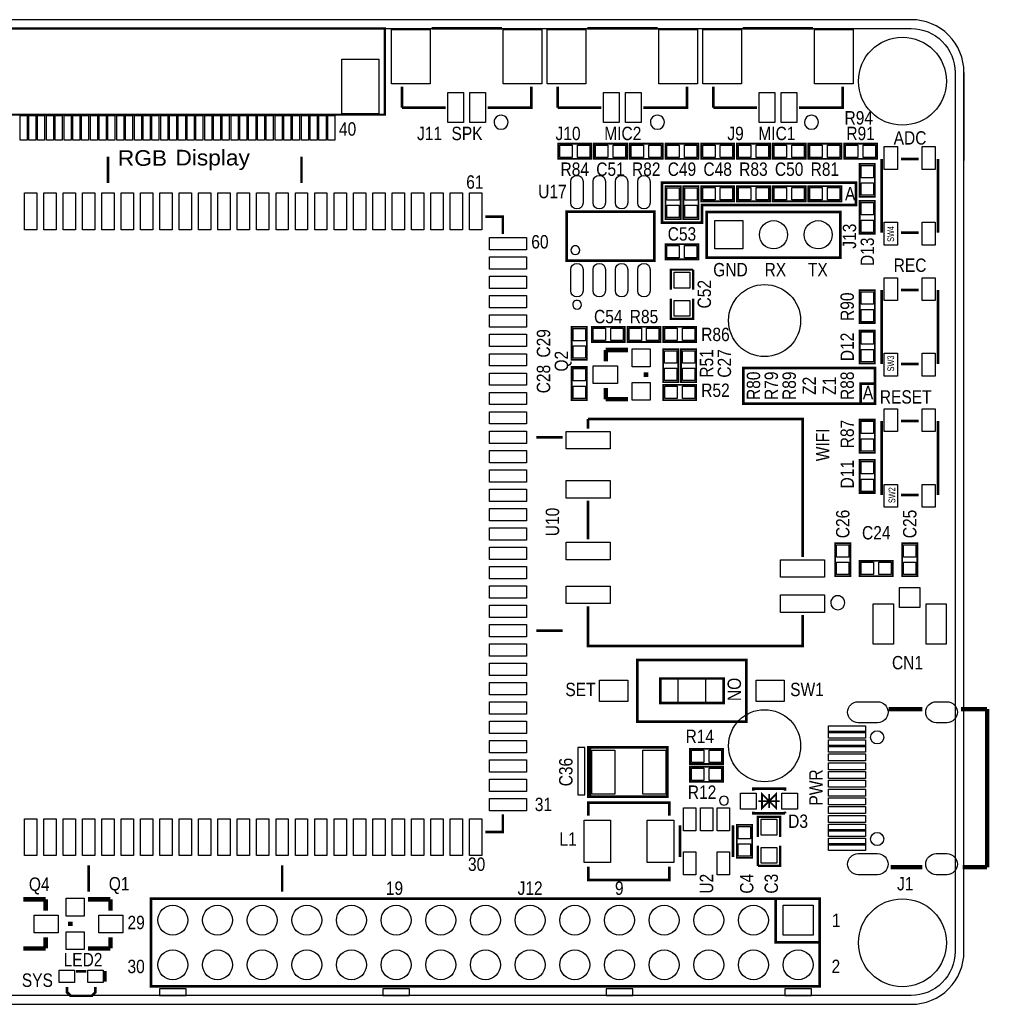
# Model space of a CAD drawing. Extents: x -9 to 86.4, y 0 to 56.
# Tile 2 of 2: x 31.3 to 86.4, y 0 to 56. Entities that reach past the tile are written whole.
import ezdxf
from ezdxf.enums import TextEntityAlignment as Align

# ---------------------------------------------------------------- set-up
doc = ezdxf.new("R2010")
doc.units = 0
for name, color, linetype in [('BG_OUTLINE', 1, 'CONTINUOUS'), ('BG_SILKSCREEN_TOP', 7, 'CONTINUOUS'), ('PG_SILKSCREEN_TOP', 7, 'CONTINUOUS'), ('PIN_SOLDERMASK_TOP', 200, 'CONTINUOUS'), ('RD_SILKSCREEN_TOP', 7, 'CONTINUOUS'), ('RKI_ALL', 40, 'CONTINUOUS')]:
    doc.layers.add(name, color=color, linetype=linetype)

msp = doc.modelspace()

# ---------------------------------------------------------------- linework, layer by layer
at = {"layer": 'BG_OUTLINE'}
msp.add_lwpolyline([(2.999994, 0), (82.00009, 0, 0.414214), (85.000084, 2.999994), (85.000084, 52.999894, 0.414214), (82.00009, 55.999888), (20.999958, 55.999888, 0.414214), (19.99996, 54.99989), (19.99996, 52.50053, -0.414214), (18.50009, 51.00066, -0.414214), (17.00022, 52.50053), (17.00022, 54.99989, 0.414214), (16.000222, 55.999888), (2.999994, 55.999888, 0.414214), (0, 52.999894), (0, 2.999994, 0.414214), (2.999994, 0)], format="xyb", dxfattribs=at)
for points in [[(85.000084, 52.999894), (85.000084, 47.99965)], [(85.000084, 2.999994), (85.000084, 8.000238)]]:
    msp.add_lwpolyline(points, dxfattribs=at)
at = {"layer": 'BG_SILKSCREEN_TOP', "const_width": 0.1524}
for points in [[(67.818, 46.736), (78.867, 46.736), (78.867, 45.466), (70.104, 45.466), (70.104, 44.45), (67.818, 44.45), (67.818, 46.736)], [(72.4535, 34.163), (79.9465, 34.163), (79.9465, 36.195), (72.4535, 36.195), (72.4535, 34.163)], [(79.883, 35.306), (79.121, 35.306), (79.121, 34.163)]]:
    msp.add_lwpolyline(points, dxfattribs=at)
at = {"layer": 'BG_SILKSCREEN_TOP'}
for points in [[(39.243, 0.889), (39.243, 0.508), (40.767, 0.508), (40.767, 0.889)], [(51.943, 0.889), (51.943, 0.508), (53.467, 0.508), (53.467, 0.889)], [(64.643, 0.889), (64.643, 0.508), (66.167, 0.508), (66.167, 0.889)], [(74.803, 0.889), (74.803, 0.508), (76.327, 0.508), (76.327, 0.889)]]:
    msp.add_lwpolyline(points, close=True, dxfattribs=at)
at = {"layer": 'PG_SILKSCREEN_TOP'}
for points, const_width in [([(26.469086, 50.600102), (52.069238, 50.600102), (52.069238, 55.500016), (26.469086, 55.500016), (26.469086, 50.600102)], 0.127), ([(58.721244, 55.500016), (54.721252, 55.500016)], 0.150114), ([(67.57162, 55.500016), (63.571628, 55.500016)], 0.150114), ([(76.421996, 55.500016), (72.422004, 55.500016)], 0.150114), ([(53.046122, 52.199794), (53.046122, 50.999898)], 0.150114), ([(57.921144, 50.999898), (60.396374, 50.999898), (60.396374, 52.199794)], 0.150114), ([(61.896498, 52.199794), (61.896498, 50.999898)], 0.150114), ([(66.77152, 50.999898), (69.24675, 50.999898), (69.24675, 52.199794)], 0.150114), ([(70.746874, 52.199794), (70.746874, 50.999898)], 0.150114), ([(75.621896, 50.999898), (78.097126, 50.999898), (78.097126, 52.199794)], 0.150114), ([(53.046122, 50.999898), (55.521352, 50.999898)], 0.150114), ([(61.896498, 50.999898), (64.371728, 50.999898)], 0.150114), ([(70.746874, 50.999898), (73.222104, 50.999898)], 0.150114), ([(63.8048, 48.0822), (61.9252, 48.0822), (61.9252, 48.9458), (63.8048, 48.9458), (63.8048, 48.0822)], 0.1016), ([(65.8368, 48.0822), (63.9572, 48.0822), (63.9572, 48.9458), (65.8368, 48.9458), (65.8368, 48.0822)], 0.1016), ([(65.9892, 48.9458), (67.8688, 48.9458), (67.8688, 48.0822), (65.9892, 48.0822), (65.9892, 48.9458)], 0.1016), ([(68.0212, 48.9458), (69.9008, 48.9458), (69.9008, 48.0822), (68.0212, 48.0822), (68.0212, 48.9458)], 0.1016), ([(71.9328, 48.0822), (70.0532, 48.0822), (70.0532, 48.9458), (71.9328, 48.9458), (71.9328, 48.0822)], 0.1016), ([(73.9648, 48.0822), (72.0852, 48.0822), (72.0852, 48.9458), (73.9648, 48.9458), (73.9648, 48.0822)], 0.1016), ([(75.9968, 48.0822), (74.1172, 48.0822), (74.1172, 48.9458), (75.9968, 48.9458), (75.9968, 48.0822)], 0.1016), ([(76.1492, 48.9458), (78.0288, 48.9458), (78.0288, 48.0822), (76.1492, 48.0822), (76.1492, 48.9458)], 0.1016), ([(80.0608, 48.0822), (78.1812, 48.0822), (78.1812, 48.9458), (80.0608, 48.9458), (80.0608, 48.0822)], 0.1016), ([(36.325048, 46.705012), (36.325048, 48.204882)], 0.150114), ([(47.325026, 46.705012), (47.325026, 48.204882)], 0.150114), ([(79.9338, 47.8028), (79.9338, 45.9232), (79.0702, 45.9232), (79.0702, 47.8028), (79.9338, 47.8028)], 0.1016), ([(80.315054, 48.079152), (80.315054, 43.879008)], 0.150114), ([(82.415126, 48.079152), (81.414874, 48.079152)], 0.150114), ([(83.514946, 48.079152), (83.514946, 43.879008)], 0.150114), ([(68.0212, 44.6532), (68.0212, 46.5328), (68.8848, 46.5328), (68.8848, 44.6532), (68.0212, 44.6532)], 0.1016), ([(69.0372, 44.6532), (69.0372, 46.5328), (69.9008, 46.5328), (69.9008, 44.6532), (69.0372, 44.6532)], 0.1016), ([(71.9328, 45.6692), (70.0532, 45.6692), (70.0532, 46.5328), (71.9328, 46.5328), (71.9328, 45.6692)], 0.1016), ([(72.0852, 46.5328), (73.9648, 46.5328), (73.9648, 45.6692), (72.0852, 45.6692), (72.0852, 46.5328)], 0.1016), ([(75.9968, 45.6692), (74.1172, 45.6692), (74.1172, 46.5328), (75.9968, 46.5328), (75.9968, 45.6692)], 0.1016), ([(76.1492, 46.5328), (78.0288, 46.5328), (78.0288, 45.6692), (76.1492, 45.6692), (76.1492, 46.5328)], 0.1016), ([(79.0702, 43.815), (79.0702, 45.6946), (79.9338, 45.6946), (79.9338, 43.815), (79.0702, 43.815)], 0.1016), ([(57.775094, 44.805092), (58.775092, 44.805092), (58.775092, 43.805094)], 0.150114), ([(62.396878, 45.088048), (67.397122, 45.088048), (67.397122, 42.287952), (62.396878, 42.287952), (62.396878, 45.088048)], 0.150114), ([(77.968094, 45.069252), (70.367906, 45.069252), (70.367906, 42.469308), (77.968094, 42.469308), (77.968094, 45.069252)], 0.150114), ([(82.415126, 43.879008), (81.414874, 43.879008)], 0.150114), ([(68.0212, 43.2308), (69.9008, 43.2308), (69.9008, 42.3672), (68.0212, 42.3672), (68.0212, 43.2308)], 0.1016), ([(68.326, 40.64), (68.326, 41.783), (69.596, 41.783)], 0.127), ([(69.596, 41.783), (69.596, 40.64)], 0.127), ([(79.9338, 40.6146), (79.9338, 38.735), (79.0702, 38.735), (79.0702, 40.6146), (79.9338, 40.6146)], 0.1016), ([(80.315054, 40.624506), (80.315054, 36.424362)], 0.150114), ([(82.415126, 40.624506), (81.414874, 40.624506)], 0.150114), ([(83.514946, 40.624506), (83.514946, 36.424362)], 0.150114), ([(69.596, 40.132), (69.596, 38.989), (68.326, 38.989), (68.326, 40.132)], 0.127), ([(62.6872, 36.6522), (62.6872, 38.5318), (63.5508, 38.5318), (63.5508, 36.6522), (62.6872, 36.6522)], 0.1016), ([(63.8302, 38.5318), (65.7098, 38.5318), (65.7098, 37.6682), (63.8302, 37.6682), (63.8302, 38.5318)], 0.1016), ([(65.8622, 38.5318), (67.7418, 38.5318), (67.7418, 37.6682), (65.8622, 37.6682), (65.8622, 38.5318)], 0.1016), ([(67.8942, 38.5318), (69.7738, 38.5318), (69.7738, 37.6682), (67.8942, 37.6682), (67.8942, 38.5318)], 0.1016), ([(79.0702, 36.449), (79.0702, 38.3286), (79.9338, 38.3286), (79.9338, 36.449), (79.0702, 36.449)], 0.1016), ([(64.6303, 36.576), (64.6303, 37.211)], 0.254), ([(64.6303, 37.211), (65.9003, 37.211)], 0.254), ([(68.7578, 37.2618), (68.7578, 35.3822), (67.8942, 35.3822), (67.8942, 37.2618), (68.7578, 37.2618)], 0.1016), ([(69.7738, 37.2618), (69.7738, 35.3822), (68.9102, 35.3822), (68.9102, 37.2618), (69.7738, 37.2618)], 0.1016), ([(82.415126, 36.424362), (81.414874, 36.424362)], 0.150114), ([(63.5508, 36.2458), (63.5508, 34.3662), (62.6872, 34.3662), (62.6872, 36.2458), (63.5508, 36.2458)], 0.1016), ([(66.9163, 35.687), (66.9163, 35.941)], 0.254), ([(69.7738, 34.3662), (67.8942, 34.3662), (67.8942, 35.2298), (69.7738, 35.2298), (69.7738, 34.3662)], 0.1016), ([(64.6303, 35.052), (64.6303, 34.417)], 0.254), ([(64.6303, 34.417), (65.9003, 34.417)], 0.254), ([(63.622936, 33.287208), (63.622936, 32.737044)], 0.150114), ([(75.823064, 25.437084), (75.823064, 33.287208), (63.622936, 33.287208)], 0.150114), ([(79.9338, 33.2486), (79.9338, 31.369), (79.0702, 31.369), (79.0702, 33.2486), (79.9338, 33.2486)], 0.1016), ([(80.315054, 33.16986), (80.315054, 28.969716)], 0.150114), ([(82.415126, 33.16986), (81.414874, 33.16986)], 0.150114), ([(83.514946, 33.16986), (83.514946, 28.969716)], 0.150114), ([(60.675012, 32.254952), (62.174882, 32.254952)], 0.150114), ([(79.0702, 29.083), (79.0702, 30.9626), (79.9338, 30.9626), (79.9338, 29.083), (79.0702, 29.083)], 0.1016), ([(63.622936, 28.63723), (63.622936, 26.437082)], 0.150114), ([(82.415126, 28.969716), (81.414874, 28.969716)], 0.150114), ([(77.6732, 24.34717), (77.6732, 26.22677), (78.5368, 26.22677), (78.5368, 24.34717), (77.6732, 24.34717)], 0.1016), ([(81.4832, 24.34717), (81.4832, 26.22677), (82.3468, 26.22677), (82.3468, 24.34717), (81.4832, 24.34717)], 0.1016), ([(80.9498, 24.355298), (79.0702, 24.355298), (79.0702, 25.218898), (80.9498, 25.218898), (80.9498, 24.355298)], 0.1016), ([(63.622936, 22.637242), (63.622936, 20.387056), (75.823064, 20.387056), (75.823064, 22.137116)], 0.150114), ([(60.675012, 21.254974), (62.174882, 21.254974)], 0.150114), ([(72.62495, 19.58086), (66.42481, 19.58086), (66.42481, 16.08074), (72.62495, 16.08074), (72.62495, 19.58086)], 0.150114), ([(67.724782, 18.530824), (67.724782, 17.130776), (71.324978, 17.130776), (71.324978, 18.530824), (67.724782, 18.530824)], 0.150114), ([(80.724248, 16.793464), (82.624168, 16.793464)], 0.24892), ([(84.824062, 16.793464), (86.315296, 16.793464)], 0.24892), ([(86.315296, 16.793464), (86.315296, 7.791704)], 0.24892), ([(63.738506, 14.608048), (63.738506, 11.807952), (68.138294, 11.807952), (68.138294, 14.608048), (63.63843, 14.608048), (63.63843, 11.807952), (63.838328, 11.807952)], 0.150114), ([(69.4182, 14.5288), (71.2978, 14.5288), (71.2978, 13.6652), (69.4182, 13.6652), (69.4182, 14.5288)], 0.1016), ([(69.4182, 13.5128), (71.2978, 13.5128), (71.2978, 12.6492), (69.4182, 12.6492), (69.4182, 13.5128)], 0.1016), ([(74.813922, 12.156948), (74.813922, 12.257024), (73.014078, 12.257024), (73.014078, 12.156948)], 0.150114), ([(73.914, 11.557), (74.31405, 11.95705), (74.31405, 11.15695), (73.914, 11.557), (73.51395, 11.15695), (73.51395, 11.95705), (73.914, 11.557)], 0.100076), ([(73.914, 11.95705), (73.914, 11.15695)], 0.100076), ([(68.24091, 10.723626), (68.24091, 11.473434), (63.64097, 11.473434), (63.64097, 10.723626)], 0.150114), ([(74.513948, 11.557), (73.314052, 11.557)], 0.100076), ([(57.775094, 9.804908), (58.775092, 9.804908), (58.775092, 10.804906)], 0.150114), ([(74.813922, 10.856976), (73.014078, 10.856976), (73.014078, 10.957052)], 0.150114), ([(73.279, 9.525), (73.279, 10.668), (74.549, 10.668), (74.549, 9.525)], 0.127), ([(74.813922, 10.856976), (74.813922, 10.957052)], 0.150114), ([(68.857876, 8.371078), (68.857876, 10.170922)], 0.150114), ([(71.858124, 10.170922), (71.858124, 8.371078)], 0.150114), ([(72.0852, 8.3312), (72.0852, 10.2108), (72.9488, 10.2108), (72.9488, 8.3312), (72.0852, 8.3312)], 0.1016), ([(74.549, 9.017), (74.549, 7.874), (73.279, 7.874)], 0.127), ([(73.279, 7.874), (73.279, 9.017)], 0.127), ([(35.224974, 7.904988), (35.224974, 6.405118)], 0.150114), ([(46.224952, 7.904988), (46.224952, 6.405118)], 0.150114), ([(63.64097, 7.823454), (63.64097, 7.073646), (68.24091, 7.073646), (68.24091, 7.823454)], 0.150114), ([(82.624168, 7.791704), (80.82407, 7.791704)], 0.24892), ([(86.315296, 7.791704), (84.924138, 7.791704)], 0.24892), ([(32.7787, 5.969), (31.5087, 5.969)], 0.254), ([(32.7787, 5.334), (32.7787, 5.969)], 0.254), ([(36.4617, 5.969), (35.1917, 5.969)], 0.254), ([(36.4617, 5.334), (36.4617, 5.969)], 0.254), ([(76.795122, 1.016), (38.774878, 1.016), (38.774878, 6.016244), (76.795122, 6.016244), (76.795122, 1.016)], 0.150114), ([(76.795122, 3.516122), (74.295, 3.516122), (74.295, 6.016244)], 0.150114), ([(34.1757, 4.699), (34.1757, 4.445)], 0.254), ([(32.7787, 3.81), (32.7787, 3.175)], 0.254), ([(36.4617, 3.81), (36.4617, 3.175)], 0.254), ([(32.7787, 3.175), (31.5087, 3.175)], 0.254), ([(36.4617, 3.175), (35.1917, 3.175)], 0.254), ([(35.09772, 1.88214), (34.49828, 1.88214)], 0.14986), ([(36.17468, 1.29286), (36.17468, 1.8923)], 0.14986), ([(35.5981, 0.98298), (35.5981, 0.68326), (35.39744, 0.4826), (34.19856, 0.4826), (33.9979, 0.68326), (33.9979, 0.98298)], 0.14986)]:
    msp.add_lwpolyline(points, dxfattribs=dict(at, const_width=const_width))
for points in [[(59.07405, 50.165, 1), (58.274054, 50.165096, 1)], [(67.96405, 50.165, 1), (67.164054, 50.165096, 1)], [(76.72705, 50.165, 1), (75.927054, 50.165096, 1)], [(63.14694, 42.8879, 1), (62.64706, 42.8881, 1)], [(63.247016, 39.788084, 1), (62.746984, 39.787916, 1)], [(78.22311, 22.83714, 1), (77.42289, 22.837124, 1)], [(71.598536, 11.5824, 1), (71.098668, 11.58246, 1)]]:
    msp.add_lwpolyline(points, format="xyb", close=True, dxfattribs=at)
for points in [[(68.72478, 18.530824), (68.72478, 17.130776), (70.32498, 17.130776), (70.32498, 18.530824)], [(63.038482, 14.608048), (63.038482, 11.908028), (63.438278, 11.908028), (63.438278, 14.608048)]]:
    msp.add_lwpolyline(points, close=True, dxfattribs=at)
at = {"layer": 'PIN_SOLDERMASK_TOP'}
for points in [[(52.446174, 52.349654), (52.446174, 55.449724), (54.646068, 55.449724), (54.646068, 52.349654)], [(58.796174, 52.349654), (58.796174, 55.449724), (60.996068, 55.449724), (60.996068, 52.349654)], [(61.29655, 52.349654), (61.29655, 55.449724), (63.496444, 55.449724), (63.496444, 52.349654)], [(67.64655, 52.349654), (67.64655, 55.449724), (69.846444, 55.449724), (69.846444, 52.349654)], [(70.146926, 52.349654), (70.146926, 55.449724), (72.34682, 55.449724), (72.34682, 52.349654)], [(76.496926, 52.349654), (76.496926, 55.449724), (78.69682, 55.449724), (78.69682, 52.349654)], [(49.619154, 50.649886), (49.619154, 53.749956), (51.719226, 53.749956), (51.719226, 50.649886)], [(55.646066, 50.14976), (55.646066, 51.849782), (56.545988, 51.849782), (56.545988, 50.14976)], [(56.896254, 50.14976), (56.896254, 51.849782), (57.796176, 51.849782), (57.796176, 50.14976)], [(64.496442, 50.14976), (64.496442, 51.849782), (65.396364, 51.849782), (65.396364, 50.14976)], [(65.74663, 50.14976), (65.74663, 51.849782), (66.646552, 51.849782), (66.646552, 50.14976)], [(73.346818, 50.14976), (73.346818, 51.849782), (74.24674, 51.849782), (74.24674, 50.14976)], [(74.597006, 50.14976), (74.597006, 51.849782), (75.496928, 51.849782), (75.496928, 50.14976)], [(31.318962, 49.150016), (31.318962, 50.550064), (31.719012, 50.550064), (31.719012, 49.150016)], [(31.819088, 49.150016), (31.819088, 50.550064), (32.219138, 50.550064), (32.219138, 49.150016)], [(32.31896, 49.150016), (32.31896, 50.550064), (32.71901, 50.550064), (32.71901, 49.150016)], [(32.819086, 49.150016), (32.819086, 50.550064), (33.219136, 50.550064), (33.219136, 49.150016)], [(33.318958, 49.150016), (33.318958, 50.550064), (33.719008, 50.550064), (33.719008, 49.150016)], [(33.819084, 49.150016), (33.819084, 50.550064), (34.219134, 50.550064), (34.219134, 49.150016)], [(34.318956, 49.150016), (34.318956, 50.550064), (34.719006, 50.550064), (34.719006, 49.150016)], [(34.819082, 49.150016), (34.819082, 50.550064), (35.219132, 50.550064), (35.219132, 49.150016)], [(35.318954, 49.150016), (35.318954, 50.550064), (35.719004, 50.550064), (35.719004, 49.150016)], [(35.81908, 49.150016), (35.81908, 50.550064), (36.21913, 50.550064), (36.21913, 49.150016)], [(36.318952, 49.150016), (36.318952, 50.550064), (36.719002, 50.550064), (36.719002, 49.150016)], [(36.819078, 49.150016), (36.819078, 50.550064), (37.219128, 50.550064), (37.219128, 49.150016)], [(37.31895, 49.150016), (37.31895, 50.550064), (37.719, 50.550064), (37.719, 49.150016)], [(37.819076, 49.150016), (37.819076, 50.550064), (38.219126, 50.550064), (38.219126, 49.150016)], [(38.318948, 49.150016), (38.318948, 50.550064), (38.718998, 50.550064), (38.718998, 49.150016)], [(38.819074, 49.150016), (38.819074, 50.550064), (39.219124, 50.550064), (39.219124, 49.150016)], [(39.318946, 49.150016), (39.318946, 50.550064), (39.718996, 50.550064), (39.718996, 49.150016)], [(39.819072, 49.150016), (39.819072, 50.550064), (40.219122, 50.550064), (40.219122, 49.150016)], [(40.318944, 49.150016), (40.318944, 50.550064), (40.718994, 50.550064), (40.718994, 49.150016)], [(40.81907, 49.150016), (40.81907, 50.550064), (41.21912, 50.550064), (41.21912, 49.150016)], [(41.318942, 49.150016), (41.318942, 50.550064), (41.718992, 50.550064), (41.718992, 49.150016)], [(41.819068, 49.150016), (41.819068, 50.550064), (42.219118, 50.550064), (42.219118, 49.150016)], [(42.31894, 49.150016), (42.31894, 50.550064), (42.71899, 50.550064), (42.71899, 49.150016)], [(42.819066, 49.150016), (42.819066, 50.550064), (43.219116, 50.550064), (43.219116, 49.150016)], [(43.318938, 49.150016), (43.318938, 50.550064), (43.718988, 50.550064), (43.718988, 49.150016)], [(43.819064, 49.150016), (43.819064, 50.550064), (44.219114, 50.550064), (44.219114, 49.150016)], [(44.318936, 49.150016), (44.318936, 50.550064), (44.718986, 50.550064), (44.718986, 49.150016)], [(44.819062, 49.150016), (44.819062, 50.550064), (45.219112, 50.550064), (45.219112, 49.150016)], [(45.318934, 49.150016), (45.318934, 50.550064), (45.718984, 50.550064), (45.718984, 49.150016)], [(45.81906, 49.150016), (45.81906, 50.550064), (46.21911, 50.550064), (46.21911, 49.150016)], [(46.318932, 49.150016), (46.318932, 50.550064), (46.718982, 50.550064), (46.718982, 49.150016)], [(46.819058, 49.150016), (46.819058, 50.550064), (47.219108, 50.550064), (47.219108, 49.150016)], [(47.31893, 49.150016), (47.31893, 50.550064), (47.71898, 50.550064), (47.71898, 49.150016)], [(47.819056, 49.150016), (47.819056, 50.550064), (48.219106, 50.550064), (48.219106, 49.150016)], [(48.318928, 49.150016), (48.318928, 50.550064), (48.718978, 50.550064), (48.718978, 49.150016)], [(48.819054, 49.150016), (48.819054, 50.550064), (49.219104, 50.550064), (49.219104, 49.150016)], [(62.715648, 48.86452), (62.715648, 48.16348), (62.014608, 48.16348), (62.014608, 48.86452)], [(63.715392, 48.86452), (63.715392, 48.16348), (63.014352, 48.16348), (63.014352, 48.86452)], [(64.747648, 48.86452), (64.747648, 48.16348), (64.046608, 48.16348), (64.046608, 48.86452)], [(65.747392, 48.86452), (65.747392, 48.16348), (65.046352, 48.16348), (65.046352, 48.86452)], [(66.078608, 48.16348), (66.078608, 48.86452), (66.779648, 48.86452), (66.779648, 48.16348)], [(67.078352, 48.16348), (67.078352, 48.86452), (67.779392, 48.86452), (67.779392, 48.16348)], [(68.110608, 48.16348), (68.110608, 48.86452), (68.811648, 48.86452), (68.811648, 48.16348)], [(69.110352, 48.16348), (69.110352, 48.86452), (69.811392, 48.86452), (69.811392, 48.16348)], [(70.843648, 48.86452), (70.843648, 48.16348), (70.142608, 48.16348), (70.142608, 48.86452)], [(71.843392, 48.86452), (71.843392, 48.16348), (71.142352, 48.16348), (71.142352, 48.86452)], [(72.875648, 48.86452), (72.875648, 48.16348), (72.174608, 48.16348), (72.174608, 48.86452)], [(73.875392, 48.86452), (73.875392, 48.16348), (73.174352, 48.16348), (73.174352, 48.86452)], [(74.907648, 48.86452), (74.907648, 48.16348), (74.206608, 48.16348), (74.206608, 48.86452)], [(75.907392, 48.86452), (75.907392, 48.16348), (75.206352, 48.16348), (75.206352, 48.86452)], [(76.238608, 48.16348), (76.238608, 48.86452), (76.939648, 48.86452), (76.939648, 48.16348)], [(77.238352, 48.16348), (77.238352, 48.86452), (77.939392, 48.86452), (77.939392, 48.16348)], [(78.971648, 48.86452), (78.971648, 48.16348), (78.270608, 48.16348), (78.270608, 48.86452)], [(79.971392, 48.86452), (79.971392, 48.16348), (79.270352, 48.16348), (79.270352, 48.86452)], [(80.465041, 48.779176), (81.215103, 48.779176), (81.215103, 47.479204), (80.465041, 47.479204)], [(82.614897, 48.779176), (83.364959, 48.779176), (83.364959, 47.479204), (82.614897, 47.479204)], [(79.15148, 47.713392), (79.85252, 47.713392), (79.85252, 47.012352), (79.15148, 47.012352)], [(79.15148, 46.713648), (79.85252, 46.713648), (79.85252, 46.012608), (79.15148, 46.012608)], [(31.574994, 46.155102), (32.275018, 46.155102), (32.275018, 44.05503), (31.574994, 44.05503)], [(32.675068, 46.155102), (33.375092, 46.155102), (33.375092, 44.05503), (32.675068, 44.05503)], [(33.774888, 46.155102), (34.474912, 46.155102), (34.474912, 44.05503), (33.774888, 44.05503)], [(34.874962, 46.155102), (35.574986, 46.155102), (35.574986, 44.05503), (34.874962, 44.05503)], [(35.975036, 46.155102), (36.67506, 46.155102), (36.67506, 44.05503), (35.975036, 44.05503)], [(37.07511, 46.155102), (37.775134, 46.155102), (37.775134, 44.05503), (37.07511, 44.05503)], [(38.17493, 46.155102), (38.874954, 46.155102), (38.874954, 44.05503), (38.17493, 44.05503)], [(39.275004, 46.155102), (39.975028, 46.155102), (39.975028, 44.05503), (39.275004, 44.05503)], [(40.375078, 46.155102), (41.075102, 46.155102), (41.075102, 44.05503), (40.375078, 44.05503)], [(41.474898, 46.155102), (42.174922, 46.155102), (42.174922, 44.05503), (41.474898, 44.05503)], [(42.574972, 46.155102), (43.274996, 46.155102), (43.274996, 44.05503), (42.574972, 44.05503)], [(43.675046, 46.155102), (44.37507, 46.155102), (44.37507, 44.05503), (43.675046, 44.05503)], [(44.774866, 46.155102), (45.47489, 46.155102), (45.47489, 44.05503), (44.774866, 44.05503)], [(45.87494, 46.155102), (46.574964, 46.155102), (46.574964, 44.05503), (45.87494, 44.05503)], [(46.975014, 46.155102), (47.675038, 46.155102), (47.675038, 44.05503), (46.975014, 44.05503)], [(48.075088, 46.155102), (48.775112, 46.155102), (48.775112, 44.05503), (48.075088, 44.05503)], [(49.174908, 46.155102), (49.874932, 46.155102), (49.874932, 44.05503), (49.174908, 44.05503)], [(50.274982, 46.155102), (50.975006, 46.155102), (50.975006, 44.05503), (50.274982, 44.05503)], [(51.375056, 46.155102), (52.07508, 46.155102), (52.07508, 44.05503), (51.375056, 44.05503)], [(52.474876, 46.155102), (53.1749, 46.155102), (53.1749, 44.05503), (52.474876, 44.05503)], [(53.57495, 46.155102), (54.274974, 46.155102), (54.274974, 44.05503), (53.57495, 44.05503)], [(54.675024, 46.155102), (55.375048, 46.155102), (55.375048, 44.05503), (54.675024, 44.05503)], [(55.775098, 46.155102), (56.475122, 46.155102), (56.475122, 44.05503), (55.775098, 44.05503)], [(56.874918, 46.155102), (57.574942, 46.155102), (57.574942, 44.05503), (56.874918, 44.05503)], [(68.80352, 45.742352), (68.10248, 45.742352), (68.10248, 46.443392), (68.80352, 46.443392)], [(69.81952, 45.742352), (69.11848, 45.742352), (69.11848, 46.443392), (69.81952, 46.443392)], [(70.843648, 46.45152), (70.843648, 45.75048), (70.142608, 45.75048), (70.142608, 46.45152)], [(71.843392, 46.45152), (71.843392, 45.75048), (71.142352, 45.75048), (71.142352, 46.45152)], [(72.174608, 45.75048), (72.174608, 46.45152), (72.875648, 46.45152), (72.875648, 45.75048)], [(73.174352, 45.75048), (73.174352, 46.45152), (73.875392, 46.45152), (73.875392, 45.75048)], [(74.907648, 46.45152), (74.907648, 45.75048), (74.206608, 45.75048), (74.206608, 46.45152)], [(75.907392, 46.45152), (75.907392, 45.75048), (75.206352, 45.75048), (75.206352, 46.45152)], [(76.238608, 45.75048), (76.238608, 46.45152), (76.939648, 46.45152), (76.939648, 45.75048)], [(77.238352, 45.75048), (77.238352, 46.45152), (77.939392, 46.45152), (77.939392, 45.75048)], [(68.80352, 44.742608), (68.10248, 44.742608), (68.10248, 45.443648), (68.80352, 45.443648)], [(69.81952, 44.742608), (69.11848, 44.742608), (69.11848, 45.443648), (69.81952, 45.443648)], [(79.85252, 44.904152), (79.15148, 44.904152), (79.15148, 45.605192), (79.85252, 45.605192)], [(70.827138, 42.968418), (70.827138, 44.570142), (72.428862, 44.570142), (72.428862, 42.968418)], [(79.85252, 43.904408), (79.15148, 43.904408), (79.15148, 44.605448), (79.85252, 44.605448)], [(80.465041, 44.478956), (81.215103, 44.478956), (81.215103, 43.178984), (80.465041, 43.178984)], [(82.614897, 44.478956), (83.364959, 44.478956), (83.364959, 43.178984), (82.614897, 43.178984)], [(60.125102, 43.604942), (60.125102, 42.904918), (58.02503, 42.904918), (58.02503, 43.604942)], [(68.110608, 42.44848), (68.110608, 43.14952), (68.811648, 43.14952), (68.811648, 42.44848)], [(69.110352, 42.44848), (69.110352, 43.14952), (69.811392, 43.14952), (69.811392, 42.44848)], [(60.125102, 42.505122), (60.125102, 41.805098), (58.02503, 41.805098), (58.02503, 42.505122)], [(68.511039, 41.636061), (69.410961, 41.636061), (69.410961, 40.736139), (68.511039, 40.736139)], [(60.125102, 41.405048), (60.125102, 40.705024), (58.02503, 40.705024), (58.02503, 41.405048)], [(80.465041, 41.32453), (81.215103, 41.32453), (81.215103, 40.024558), (80.465041, 40.024558)], [(82.614897, 41.32453), (83.364959, 41.32453), (83.364959, 40.024558), (82.614897, 40.024558)], [(79.15148, 40.525192), (79.85252, 40.525192), (79.85252, 39.824152), (79.15148, 39.824152)], [(60.125102, 40.304974), (60.125102, 39.60495), (58.02503, 39.60495), (58.02503, 40.304974)], [(68.511039, 40.035861), (69.410961, 40.035861), (69.410961, 39.135939), (68.511039, 39.135939)], [(60.125102, 39.2049), (60.125102, 38.504876), (58.02503, 38.504876), (58.02503, 39.2049)], [(79.15148, 39.525448), (79.85252, 39.525448), (79.85252, 38.824408), (79.15148, 38.824408)], [(60.125102, 38.10508), (60.125102, 37.405056), (58.02503, 37.405056), (58.02503, 38.10508)], [(63.46952, 37.741352), (62.76848, 37.741352), (62.76848, 38.442392), (63.46952, 38.442392)], [(63.919608, 37.74948), (63.919608, 38.45052), (64.620648, 38.45052), (64.620648, 37.74948)], [(64.919352, 37.74948), (64.919352, 38.45052), (65.620392, 38.45052), (65.620392, 37.74948)], [(65.951608, 37.74948), (65.951608, 38.45052), (66.652648, 38.45052), (66.652648, 37.74948)], [(66.951352, 37.74948), (66.951352, 38.45052), (67.652392, 38.45052), (67.652392, 37.74948)], [(67.983608, 37.74948), (67.983608, 38.45052), (68.684648, 38.45052), (68.684648, 37.74948)], [(68.983352, 37.74948), (68.983352, 38.45052), (69.684392, 38.45052), (69.684392, 37.74948)], [(79.85252, 37.538152), (79.15148, 37.538152), (79.15148, 38.239192), (79.85252, 38.239192)], [(60.125102, 37.005006), (60.125102, 36.304982), (58.02503, 36.304982), (58.02503, 37.005006)], [(63.46952, 36.741608), (62.76848, 36.741608), (62.76848, 37.442648), (63.46952, 37.442648)], [(67.144138, 36.259262), (66.129662, 36.259262), (66.129662, 37.273738), (67.144138, 37.273738)], [(67.97548, 37.172392), (68.67652, 37.172392), (68.67652, 36.471352), (67.97548, 36.471352)], [(68.99148, 37.172392), (69.69252, 37.172392), (69.69252, 36.471352), (68.99148, 36.471352)], [(79.85252, 36.538408), (79.15148, 36.538408), (79.15148, 37.239448), (79.85252, 37.239448)], [(80.465041, 37.02431), (81.215103, 37.02431), (81.215103, 35.724338), (80.465041, 35.724338)], [(82.614897, 37.02431), (83.364959, 37.02431), (83.364959, 35.724338), (82.614897, 35.724338)], [(60.125102, 35.904932), (60.125102, 35.204908), (58.02503, 35.204908), (58.02503, 35.904932)], [(62.76848, 36.156392), (63.46952, 36.156392), (63.46952, 35.455352), (62.76848, 35.455352)], [(65.289938, 35.306762), (63.919862, 35.306762), (63.919862, 36.321238), (65.289938, 36.321238)], [(67.97548, 36.172648), (68.67652, 36.172648), (68.67652, 35.471608), (67.97548, 35.471608)], [(68.99148, 36.172648), (69.69252, 36.172648), (69.69252, 35.471608), (68.99148, 35.471608)], [(67.144138, 34.354262), (66.129662, 34.354262), (66.129662, 35.368738), (67.144138, 35.368738)], [(60.125102, 34.805112), (60.125102, 34.105088), (58.02503, 34.105088), (58.02503, 34.805112)], [(62.76848, 35.156648), (63.46952, 35.156648), (63.46952, 34.455608), (62.76848, 34.455608)], [(68.684648, 35.14852), (68.684648, 34.44748), (67.983608, 34.44748), (67.983608, 35.14852)], [(69.684392, 35.14852), (69.684392, 34.44748), (68.983352, 34.44748), (68.983352, 35.14852)], [(60.125102, 33.705038), (60.125102, 33.005014), (58.02503, 33.005014), (58.02503, 33.705038)], [(80.465041, 33.869884), (81.215103, 33.869884), (81.215103, 32.569912), (80.465041, 32.569912)], [(82.614897, 33.869884), (83.364959, 33.869884), (83.364959, 32.569912), (82.614897, 32.569912)], [(79.15148, 33.159192), (79.85252, 33.159192), (79.85252, 32.458152), (79.15148, 32.458152)], [(60.125102, 32.604964), (60.125102, 31.90494), (58.02503, 31.90494), (58.02503, 32.604964)], [(64.872997, 32.587057), (64.872997, 31.587059), (62.372875, 31.587059), (62.372875, 32.587057)], [(79.15148, 32.159448), (79.85252, 32.159448), (79.85252, 31.458408), (79.15148, 31.458408)], [(60.125102, 31.50489), (60.125102, 30.804866), (58.02503, 30.804866), (58.02503, 31.50489)], [(79.85252, 30.172152), (79.15148, 30.172152), (79.15148, 30.873192), (79.85252, 30.873192)], [(60.125102, 30.40507), (60.125102, 29.705046), (58.02503, 29.705046), (58.02503, 30.40507)], [(64.872997, 29.787215), (64.872997, 28.787217), (62.372875, 28.787217), (62.372875, 29.787215)], [(79.85252, 29.172408), (79.15148, 29.172408), (79.15148, 29.873448), (79.85252, 29.873448)], [(60.125102, 29.304996), (60.125102, 28.604972), (58.02503, 28.604972), (58.02503, 29.304996)], [(80.465041, 29.569664), (81.215103, 29.569664), (81.215103, 28.269692), (80.465041, 28.269692)], [(82.614897, 29.569664), (83.364959, 29.569664), (83.364959, 28.269692), (82.614897, 28.269692)], [(60.125102, 28.204922), (60.125102, 27.504898), (58.02503, 27.504898), (58.02503, 28.204922)], [(60.125102, 27.105102), (60.125102, 26.405078), (58.02503, 26.405078), (58.02503, 27.105102)], [(60.125102, 26.005028), (60.125102, 25.305004), (58.02503, 25.305004), (58.02503, 26.005028)], [(64.872997, 26.287095), (64.872997, 25.287097), (62.372875, 25.287097), (62.372875, 26.287095)], [(78.45552, 25.436322), (77.75448, 25.436322), (77.75448, 26.137362), (78.45552, 26.137362)], [(82.26552, 25.436322), (81.56448, 25.436322), (81.56448, 26.137362), (82.26552, 26.137362)], [(77.073125, 25.287097), (77.073125, 24.287099), (74.573003, 24.287099), (74.573003, 25.287097)], [(60.125102, 24.904954), (60.125102, 24.20493), (58.02503, 24.20493), (58.02503, 24.904954)], [(78.45552, 24.436578), (77.75448, 24.436578), (77.75448, 25.137618), (78.45552, 25.137618)], [(79.860648, 25.137618), (79.860648, 24.436578), (79.159608, 24.436578), (79.159608, 25.137618)], [(80.860392, 25.137618), (80.860392, 24.436578), (80.159352, 24.436578), (80.159352, 25.137618)], [(82.26552, 24.436578), (81.56448, 24.436578), (81.56448, 25.137618), (82.26552, 25.137618)], [(60.125102, 23.805134), (60.125102, 23.10511), (58.02503, 23.10511), (58.02503, 23.805134)], [(64.872997, 23.787227), (64.872997, 22.787229), (62.372875, 22.787229), (62.372875, 23.787227)], [(82.490056, 23.7109), (82.490056, 22.560788), (81.339944, 22.560788), (81.339944, 23.7109)], [(77.073125, 23.287101), (77.073125, 22.287103), (74.573003, 22.287103), (74.573003, 23.287101)], [(60.125102, 22.70506), (60.125102, 22.005036), (58.02503, 22.005036), (58.02503, 22.70506)], [(80.989932, 22.785705), (80.989932, 20.485735), (79.83982, 20.485735), (79.83982, 22.785705)], [(83.99018, 22.785705), (83.99018, 20.485735), (82.840068, 20.485735), (82.840068, 22.785705)], [(60.125102, 21.604986), (60.125102, 20.904962), (58.02503, 20.904962), (58.02503, 21.604986)], [(60.125102, 20.504912), (60.125102, 19.804888), (58.02503, 19.804888), (58.02503, 20.504912)], [(60.125102, 19.405092), (60.125102, 18.705068), (58.02503, 18.705068), (58.02503, 19.405092)], [(60.125102, 18.305018), (60.125102, 17.604994), (58.02503, 17.604994), (58.02503, 18.305018)], [(64.2747, 17.230852), (64.2747, 18.430748), (65.874646, 18.430748), (65.874646, 17.230852)], [(73.17486, 17.230852), (73.17486, 18.430748), (74.774806, 18.430748), (74.774806, 17.230852)], [(60.125102, 17.204944), (60.125102, 16.50492), (58.02503, 16.50492), (58.02503, 17.204944)], [(60.125102, 16.105124), (60.125102, 15.4051), (58.02503, 15.4051), (58.02503, 16.105124)], [(79.394812, 15.442819), (77.29474, 15.442819), (77.29474, 15.842869), (79.394812, 15.842869)], [(79.394812, 15.143099), (77.29474, 15.143099), (77.29474, 15.543149), (79.394812, 15.543149)], [(60.125102, 15.00505), (60.125102, 14.305026), (58.02503, 14.305026), (58.02503, 15.00505)], [(79.394812, 14.642719), (77.29474, 14.642719), (77.29474, 15.042769), (79.394812, 15.042769)], [(79.394812, 14.342999), (77.29474, 14.342999), (77.29474, 14.743049), (79.394812, 14.743049)], [(63.838328, 11.957812), (63.838328, 14.457934), (65.1383, 14.457934), (65.1383, 11.957812)], [(66.7385, 11.957812), (66.7385, 14.457934), (68.038472, 14.457934), (68.038472, 11.957812)], [(69.507608, 13.74648), (69.507608, 14.44752), (70.208648, 14.44752), (70.208648, 13.74648)], [(70.507352, 13.74648), (70.507352, 14.44752), (71.208392, 14.44752), (71.208392, 13.74648)], [(79.394812, 13.842619), (77.29474, 13.842619), (77.29474, 14.242669), (79.394812, 14.242669)], [(60.125102, 13.904976), (60.125102, 13.204952), (58.02503, 13.204952), (58.02503, 13.904976)], [(79.394812, 13.342239), (77.29474, 13.342239), (77.29474, 13.742289), (79.394812, 13.742289)], [(69.507608, 12.73048), (69.507608, 13.43152), (70.208648, 13.43152), (70.208648, 12.73048)], [(70.507352, 12.73048), (70.507352, 13.43152), (71.208392, 13.43152), (71.208392, 12.73048)], [(79.394812, 12.841859), (77.29474, 12.841859), (77.29474, 13.241909), (79.394812, 13.241909)], [(60.125102, 12.804902), (60.125102, 12.104878), (58.02503, 12.104878), (58.02503, 12.804902)], [(79.394812, 12.341479), (77.29474, 12.341479), (77.29474, 12.741529), (79.394812, 12.741529)], [(73.188957, 12.006961), (73.188957, 11.107039), (72.289035, 11.107039), (72.289035, 12.006961)], [(75.538965, 12.006961), (75.538965, 11.107039), (74.639043, 11.107039), (74.639043, 12.006961)], [(79.394812, 11.843639), (77.29474, 11.843639), (77.29474, 12.243689), (79.394812, 12.243689)], [(60.125102, 11.705082), (60.125102, 11.005058), (58.02503, 11.005058), (58.02503, 11.705082)], [(79.394812, 11.343259), (77.29474, 11.343259), (77.29474, 11.743309), (79.394812, 11.743309)], [(79.394812, 10.842879), (77.29474, 10.842879), (77.29474, 11.242929), (79.394812, 11.242929)], [(69.75856, 11.171174), (69.75856, 9.870694), (69.05752, 9.870694), (69.05752, 11.171174)], [(70.70852, 11.171174), (70.70852, 9.870694), (70.00748, 9.870694), (70.00748, 11.171174)], [(71.65848, 11.171174), (71.65848, 9.870694), (70.95744, 9.870694), (70.95744, 11.171174)], [(79.394812, 10.342499), (77.29474, 10.342499), (77.29474, 10.742549), (79.394812, 10.742549)], [(32.275018, 8.454898), (31.574994, 8.454898), (31.574994, 10.55497), (32.275018, 10.55497)], [(33.375092, 8.454898), (32.675068, 8.454898), (32.675068, 10.55497), (33.375092, 10.55497)], [(34.474912, 8.454898), (33.774888, 8.454898), (33.774888, 10.55497), (34.474912, 10.55497)], [(35.574986, 8.454898), (34.874962, 8.454898), (34.874962, 10.55497), (35.574986, 10.55497)], [(36.67506, 8.454898), (35.975036, 8.454898), (35.975036, 10.55497), (36.67506, 10.55497)], [(37.775134, 8.454898), (37.07511, 8.454898), (37.07511, 10.55497), (37.775134, 10.55497)], [(38.874954, 8.454898), (38.17493, 8.454898), (38.17493, 10.55497), (38.874954, 10.55497)], [(39.975028, 8.454898), (39.275004, 8.454898), (39.275004, 10.55497), (39.975028, 10.55497)], [(41.075102, 8.454898), (40.375078, 8.454898), (40.375078, 10.55497), (41.075102, 10.55497)], [(42.174922, 8.454898), (41.474898, 8.454898), (41.474898, 10.55497), (42.174922, 10.55497)], [(43.274996, 8.454898), (42.574972, 8.454898), (42.574972, 10.55497), (43.274996, 10.55497)], [(44.37507, 8.454898), (43.675046, 8.454898), (43.675046, 10.55497), (44.37507, 10.55497)], [(45.47489, 8.454898), (44.774866, 8.454898), (44.774866, 10.55497), (45.47489, 10.55497)], [(46.574964, 8.454898), (45.87494, 8.454898), (45.87494, 10.55497), (46.574964, 10.55497)], [(47.675038, 8.454898), (46.975014, 8.454898), (46.975014, 10.55497), (47.675038, 10.55497)], [(48.775112, 8.454898), (48.075088, 8.454898), (48.075088, 10.55497), (48.775112, 10.55497)], [(49.874932, 8.454898), (49.174908, 8.454898), (49.174908, 10.55497), (49.874932, 10.55497)], [(50.975006, 8.454898), (50.274982, 8.454898), (50.274982, 10.55497), (50.975006, 10.55497)], [(52.07508, 8.454898), (51.375056, 8.454898), (51.375056, 10.55497), (52.07508, 10.55497)], [(53.1749, 8.454898), (52.474876, 8.454898), (52.474876, 10.55497), (53.1749, 10.55497)], [(54.274974, 8.454898), (53.57495, 8.454898), (53.57495, 10.55497), (54.274974, 10.55497)], [(55.375048, 8.454898), (54.675024, 8.454898), (54.675024, 10.55497), (55.375048, 10.55497)], [(56.475122, 8.454898), (55.775098, 8.454898), (55.775098, 10.55497), (56.475122, 10.55497)], [(57.574942, 8.454898), (56.874918, 8.454898), (56.874918, 10.55497), (57.574942, 10.55497)], [(64.890904, 10.473563), (64.890904, 8.073517), (63.39078, 8.073517), (63.39078, 10.473563)], [(68.4911, 10.473563), (68.4911, 8.073517), (66.990976, 8.073517), (66.990976, 10.473563)], [(72.86752, 9.420352), (72.16648, 9.420352), (72.16648, 10.121392), (72.86752, 10.121392)], [(74.363961, 9.621139), (73.464039, 9.621139), (73.464039, 10.521061), (74.363961, 10.521061)], [(79.394812, 9.842119), (77.29474, 9.842119), (77.29474, 10.242169), (79.394812, 10.242169)], [(79.394812, 9.542399), (77.29474, 9.542399), (77.29474, 9.942449), (79.394812, 9.942449)], [(72.86752, 8.420608), (72.16648, 8.420608), (72.16648, 9.121648), (72.86752, 9.121648)], [(79.394812, 9.042019), (77.29474, 9.042019), (77.29474, 9.442069), (79.394812, 9.442069)], [(79.394812, 8.742299), (77.29474, 8.742299), (77.29474, 9.142349), (79.394812, 9.142349)], [(69.75856, 8.671306), (69.75856, 7.370826), (69.05752, 7.370826), (69.05752, 8.671306)], [(71.65848, 8.671306), (71.65848, 7.370826), (70.95744, 7.370826), (70.95744, 8.671306)], [(74.363961, 8.020939), (73.464039, 8.020939), (73.464039, 8.920861), (74.363961, 8.920861)], [(33.947862, 6.031738), (34.962338, 6.031738), (34.962338, 5.017262), (33.947862, 5.017262)], [(76.415011, 5.636133), (76.415011, 3.936111), (74.714989, 3.936111), (74.714989, 5.636133)], [(32.119062, 5.079238), (33.489138, 5.079238), (33.489138, 4.064762), (32.119062, 4.064762)], [(35.802062, 5.079238), (37.172138, 5.079238), (37.172138, 4.064762), (35.802062, 4.064762)], [(33.947862, 4.126738), (34.962338, 4.126738), (34.962338, 3.112262), (33.947862, 3.112262)], [(34.41827, 1.93294), (34.41827, 1.2319), (33.54705, 1.2319), (33.54705, 1.93294)], [(36.04895, 1.93294), (36.04895, 1.2319), (35.17773, 1.2319), (35.17773, 1.93294)]]:
    msp.add_lwpolyline(points, close=True, dxfattribs=at)
for points in [[(63.342012, 46.78807), (63.342012, 45.588174, -1), (62.641988, 45.588174), (62.641988, 46.78807, -1)], [(64.612012, 46.78807), (64.612012, 45.588174, -1), (63.911988, 45.588174), (63.911988, 46.78807, -1)], [(65.882012, 46.78807), (65.882012, 45.588174, -1), (65.181988, 45.588174), (65.181988, 46.78807, -1)], [(67.152012, 46.78807), (67.152012, 45.588174, -1), (66.451988, 45.588174), (66.451988, 46.78807, -1)], [(63.342012, 41.787826), (63.342012, 40.58793, -1), (62.641988, 40.58793), (62.641988, 41.787826, -1)], [(64.612012, 41.787826), (64.612012, 40.58793, -1), (63.911988, 40.58793), (63.911988, 41.787826, -1)], [(65.882012, 41.787826), (65.882012, 40.58793, -1), (65.181988, 40.58793), (65.181988, 41.787826, -1)], [(67.152012, 41.787826), (67.152012, 40.58793, -1), (66.451988, 40.58793), (66.451988, 41.787826, -1)], [(78.982316, 17.212564), (80.084676, 17.212564, -1), (80.084676, 16.013684), (78.982316, 16.013684, -1)], [(83.423506, 17.212564), (84.025486, 17.212564, -1), (84.025486, 16.013684), (83.423506, 16.013684, -1)], [(78.982316, 8.571484), (80.084676, 8.571484, -1), (80.084676, 7.372604), (78.982316, 7.372604, -1)], [(83.423506, 8.571484), (84.025486, 8.571484, -1), (84.025486, 7.372604), (83.423506, 7.372604, -1)]]:
    msp.add_lwpolyline(points, format="xyb", close=True, dxfattribs=at)
for centre, radius in [((81.499964, 52.499768), 2.499995), ((74.168, 43.76928), 0.800862), ((76.708, 43.76928), 0.800862), ((73.66, 38.8874), 2.050034), ((73.66, 14.7066), 2.050034), ((80.064356, 15.183104), 0.375031), ((80.064356, 9.402064), 0.375031), ((40.005, 4.786122), 0.850011), ((42.545, 4.786122), 0.850011), ((45.085, 4.786122), 0.850011), ((47.625, 4.786122), 0.850011), ((50.165, 4.786122), 0.850011), ((52.705, 4.786122), 0.850011), ((55.245, 4.786122), 0.850011), ((57.785, 4.786122), 0.850011), ((60.325, 4.786122), 0.850011), ((62.865, 4.786122), 0.850011), ((65.405, 4.786122), 0.850011), ((67.945, 4.786122), 0.850011), ((70.485, 4.786122), 0.850011), ((73.025, 4.786122), 0.850011), ((81.499964, 3.50012), 2.499995), ((40.005, 2.246122), 0.850011), ((42.545, 2.246122), 0.850011), ((45.085, 2.246122), 0.850011), ((47.625, 2.246122), 0.850011), ((50.165, 2.246122), 0.850011), ((52.705, 2.246122), 0.850011), ((55.245, 2.246122), 0.850011), ((57.785, 2.246122), 0.850011), ((60.325, 2.246122), 0.850011), ((62.865, 2.246122), 0.850011), ((65.405, 2.246122), 0.850011), ((67.945, 2.246122), 0.850011), ((70.485, 2.246122), 0.850011), ((73.025, 2.246122), 0.850011), ((75.565, 2.246122), 0.850011)]:
    msp.add_circle(centre, radius, dxfattribs=at)
at = {"layer": 'RKI_ALL'}
msp.add_lwpolyline([(82.00009, 0.508), (2.999994, 0.508, -0.414214), (0.508, 2.999994), (0.508, 52.999894, -0.414214), (2.999994, 55.491888), (16.000222, 55.491888, -0.414214), (16.49222, 54.99989), (16.49222, 52.50053, 1), (20.50796, 52.50053), (20.50796, 54.99989, -0.414214), (20.999958, 55.491888), (82.00009, 55.491888, -0.414214), (84.492084, 52.999894), (84.492084, 2.999994, -0.414214)], format="xyb", close=True, dxfattribs=at)

# ---------------------------------------------------------------- texts
at = {"layer": 'BG_SILKSCREEN_TOP'}
for s, height, width, p in [('SPK', 0.762, 0.866667, (55.8546, 49.149)), ('MIC2', 0.762, 0.866667, (64.5414, 49.149)), ('MIC1', 0.762, 0.866667, (73.3044, 49.149)), ('ADC', 0.762, 0.866667, (81.0006, 48.895)), ('RGB', 0.889, 1.085714, (36.8808, 47.6885)), ('Display', 0.889, 1.085714, (40.1574, 47.709582)), ('A', 0.762, 0.866667, (78.232, 45.72)), ('GND', 0.762, 0.866667, (70.739, 41.402)), ('RX', 0.762, 0.866667, (73.66, 41.402)), ('TX', 0.762, 0.866667, (76.1238, 41.402)), ('REC', 0.762, 0.866667, (81.0006, 41.656)), ('A', 0.762, 0.866667, (79.248, 34.417)), ('RESET', 0.762, 0.866667, (80.2132, 34.163)), ('SET', 0.762, 0.866667, (62.3316, 17.526)), ('19', 0.762, 0.866667, (52.1208, 6.223)), ('9', 0.762, 0.866667, (65.151, 6.223)), ('SYS', 0.762, 0.866667, (31.4198, 0.9906))]:
    msp.add_text(s, height=height, dxfattribs=dict(at, width=width)).set_placement(p)
at = {"layer": 'BG_SILKSCREEN_TOP', "width": 0.866667}
for s, p in [('WIFI', (77.343, 30.8864)), ('PWR', (76.962, 11.303))]:
    msp.add_text(s, height=0.762, rotation=90, dxfattribs=at).set_placement(p)
at = {"layer": 'PG_SILKSCREEN_TOP', "width": 0.866667}
for s, p in [('40', (49.4538, 49.403)), ('61', (56.692292, 46.387512)), ('60', (60.39231, 42.987468)), ('31', (60.592462, 10.987532)), ('30', (56.792368, 7.587488)), ('29', (37.429694, 4.271518)), ('1', (77.49032, 4.395724)), ('30', (37.429694, 1.77165)), ('2', (77.47, 1.778))]:
    msp.add_text(s, height=0.762, dxfattribs=at).set_placement(p)
msp.add_text('NO', height=0.762, rotation=90, dxfattribs=at).set_placement((72.31888, 17.2466))
at = {"layer": 'RD_SILKSCREEN_TOP', "width": 0.866667}
msp.add_text('R94', height=0.762, dxfattribs=at).set_placement((78.2066, 50.038))
for s, p in [('J11', (54.61, 49.149)), ('J10', (62.484, 49.149)), ('J9', (72.009, 49.149)), ('R91', (79.121, 49.149)), ('R84', (62.865, 47.117)), ('C51', (64.897, 47.117)), ('R82', (66.929, 47.117)), ('C49', (68.961, 47.117)), ('C48', (70.993, 47.117)), ('R83', (73.025, 47.117)), ('C50', (75.057, 47.117)), ('R81', (77.089, 47.117)), ('U17', (61.595, 45.847)), ('C53', (68.961, 43.434)), ('C54', (64.77, 38.735)), ('R85', (66.802, 38.735)), ('R86', (70.866, 37.719)), ('R52', (70.866, 34.544)), ('C24', (80.01, 26.438098)), ('CN1', (81.788, 19.05)), ('SW1', (76.073, 17.526)), ('R14', (69.977, 14.859)), ('R12', (70.104, 11.684)), ('D3', (75.565, 10.033)), ('L1', (62.484, 9.017)), ('Q4', (32.4104, 6.451346)), ('Q1', (36.957, 6.477)), ('J12', (60.325, 6.223)), ('J1', (81.661, 6.477)), ('LED2', (34.8996, 2.159))]:
    msp.add_text(s, height=0.762, dxfattribs=at).set_placement(p, align=Align.CENTER)
at = {"layer": 'RD_SILKSCREEN_TOP'}
for s, height, width, p in [('J13', 0.762, 0.866667, (78.867, 43.688)), ('SW4', 0.381, 0.653333, (81.026, 43.815)), ('D13', 0.762, 0.866667, (79.883, 42.799)), ('C52', 0.762, 0.866667, (70.612, 40.386)), ('R90', 0.762, 0.866667, (78.74, 39.674546)), ('C29', 0.762, 0.866667, (61.468, 37.592)), ('D12', 0.762, 0.866667, (78.74, 37.388546)), ('Q2', 0.762, 0.866667, (62.484, 36.576)), ('R51', 0.762, 0.866667, (70.739, 36.448746)), ('C27', 0.762, 0.866667, (71.755, 36.448746)), ('SW3', 0.381, 0.653333, (81.026, 36.449)), ('C28', 0.762, 0.866667, (61.468, 35.56)), ('R80', 0.762, 0.866667, (73.406, 35.178746)), ('R79', 0.762, 0.866667, (74.422, 35.178746)), ('R89', 0.762, 0.866667, (75.438, 35.179)), ('R88', 0.762, 0.866667, (78.74, 35.179)), ('Z2', 0.762, 0.866667, (76.581, 35.179)), ('Z1', 0.762, 0.866667, (77.724, 35.179)), ('R87', 0.762, 0.866667, (78.74, 32.435546)), ('D11', 0.762, 0.866667, (78.74, 30.149546)), ('SW2', 0.381, 0.653333, (81.0895, 28.956)), ('U10', 0.762, 0.866667, (61.976, 27.432)), ('C26', 0.762, 0.866667, (78.486, 27.318716)), ('C25', 0.762, 0.866667, (82.296, 27.318716)), ('C36', 0.762, 0.866667, (62.738, 13.208)), ('U2', 0.762, 0.866667, (70.739, 6.858)), ('C4', 0.762, 0.866667, (73.025, 6.857746)), ('C3', 0.762, 0.866667, (74.422, 6.857746))]:
    msp.add_text(s, height=height, rotation=90, dxfattribs=dict(at, width=width)).set_placement(p, align=Align.CENTER)

doc.saveas('drawing.dxf')
